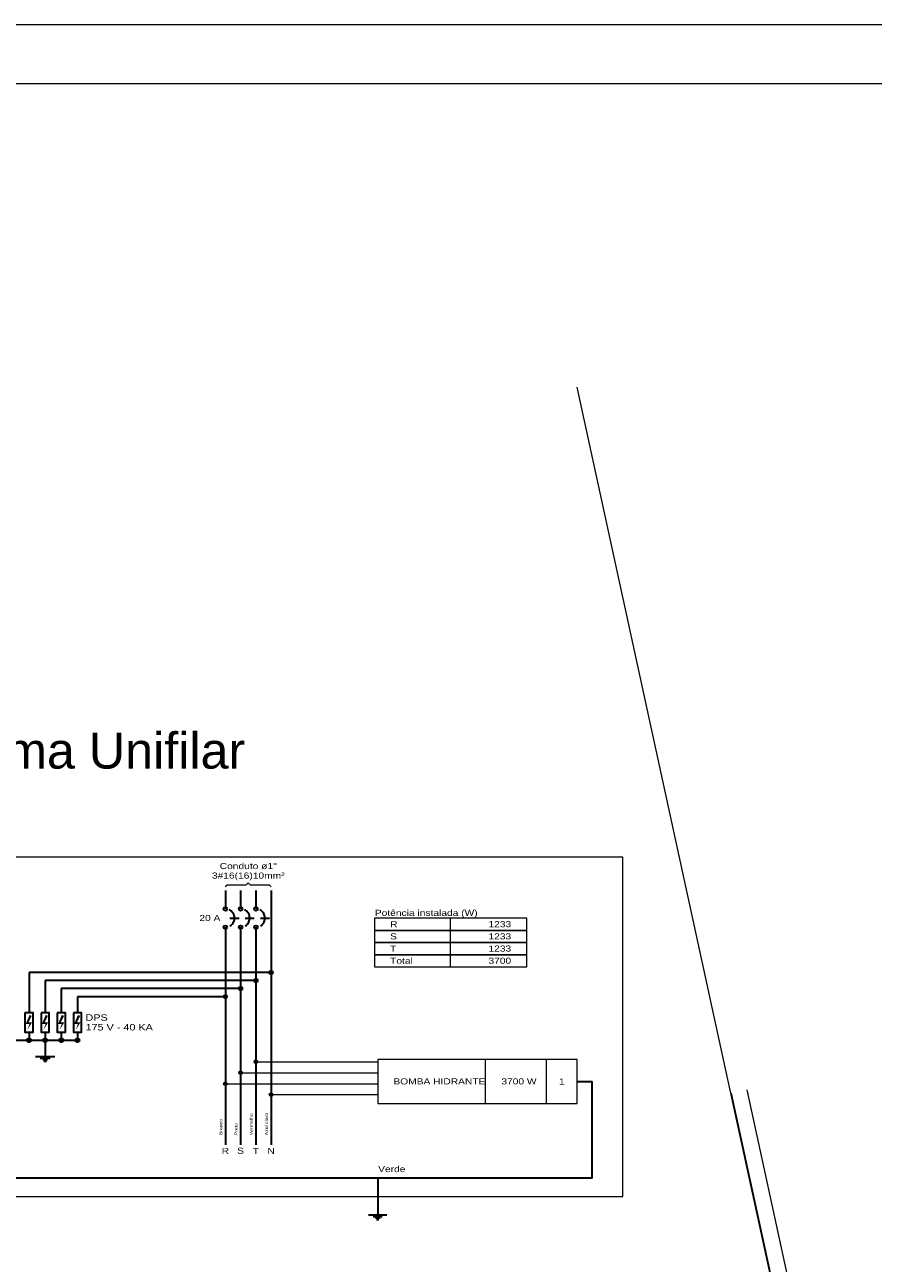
# Model space of a CAD drawing. Header units: millimetres. Extents: x 10050 to 25386, y -10594 to -3144.
# Tile 6 of 29: x 11331 to 13419, y -6192 to -3144. Entities that reach past the tile are written whole.
import ezdxf

# ---------------------------------------------------------------- set-up
doc = ezdxf.new("R2010")
doc.units = ezdxf.units.MM
for name, color, linetype in [('Anotação - Geral', 7, 'Continuous'), ('Linha & Trama.2D', 7, 'Continuous'), ('Linha _ Trama.2D', 7, 'Continuous')]:
    doc.layers.add(name, color=color, linetype=linetype)
for name, color, linetype, lineweight in [('DI-Barramento Fase 1', 6, 'Continuous', 30), ('DI-Barramento Fase 2', 6, 'Continuous', 30), ('DI-Barramento Fase 3', 6, 'Continuous', 30), ('DI-Barramento Neutro', 6, 'Continuous', 30), ('DI-Disjuntor', 1, 'Continuous', 30), ('DI-Fios', 3, 'Continuous', 30), ('DI-Linhas do diagrama', 9, 'Continuous', 20), ('DI-Pontilhado', 7, 'Continuous', 20), ('DI-Textos do diagrama', 7, 'Continuous', 20)]:
    doc.layers.add(name, color=color, linetype=linetype, lineweight=lineweight)
doc.styles.add('ARIAL', font='arial.ttf', dxfattribs={"width": 1.2})
doc.styles.add('GENERATED_STYLE_1', font='arial.ttf')

msp = doc.modelspace()

# ---------------------------------------------------------------- hatches: boundary and pattern name
at = {"layer": 'DI-Textos do diagrama', "linetype": 'Continuous'}
for points in [[(11342.59, -5580.58), (11348.15, -5582.97), (11340.21, -5598.7), (11348.94, -5598.7), (11337.03, -5617.75), (11342.59, -5602.51), (11333.46, -5602.51), (11342.59, -5580.58)], [(11382.3, -5580.58), (11387.86, -5582.97), (11379.92, -5598.7), (11388.66, -5598.7), (11376.74, -5617.75), (11382.3, -5602.51), (11373.17, -5602.51), (11382.3, -5580.58)], [(11422.02, -5580.58), (11427.57, -5582.97), (11419.63, -5598.7), (11428.37, -5598.7), (11416.45, -5617.75), (11422.02, -5602.51), (11412.88, -5602.51), (11422.02, -5580.58)], [(11461.73, -5580.58), (11467.29, -5582.97), (11459.34, -5598.7), (11468.08, -5598.7), (11456.16, -5617.75), (11461.73, -5602.51), (11452.59, -5602.51), (11461.73, -5580.58)]]:
    msp.add_hatch(color=256, dxfattribs=at).paths.add_polyline_path(points)

# ---------------------------------------------------------------- linework, layer by layer
at = {"layer": 'DI-Barramento Fase 1'}
for p, q in [((11824.56, -5274.61), (11824.56, -5319.61)), ((11824.56, -5364.61), (11824.56, -5900.01))]:
    msp.add_line(p, q, dxfattribs=at)
at = {"layer": 'DI-Barramento Fase 2'}
for p, q in [((11862.06, -5274.61), (11862.06, -5319.61)), ((11862.06, -5364.61), (11862.06, -5900.01))]:
    msp.add_line(p, q, dxfattribs=at)
at = {"layer": 'DI-Barramento Fase 3'}
for p, q in [((11899.56, -5274.61), (11899.56, -5319.61)), ((11899.56, -5364.61), (11899.56, -5900.01))]:
    msp.add_line(p, q, dxfattribs=at)
at = {"layer": 'DI-Barramento Neutro'}
msp.add_line((11937.06, -5274.61), (11937.06, -5900.01), dxfattribs=at)
at = {"layer": 'DI-Disjuntor'}
for p, q in [((11835.81, -5342.11), (11858.31, -5342.11)), ((11873.31, -5342.11), (11895.81, -5342.11)), ((11910.81, -5342.11), (11933.31, -5342.11))]:
    msp.add_line(p, q, dxfattribs=at)
for points in [[(11835.81, -5361.59), (11838.09, -5360.09), (11840.16, -5358.32), (11842.01, -5356.32), (11843.6, -5354.1), (11844.91, -5351.71), (11845.92, -5349.18), (11846.62, -5346.55), (11847, -5343.85), (11847.04, -5341.12), (11846.76, -5338.41), (11846.15, -5335.76), (11845.22, -5333.19), (11843.99, -5330.76), (11842.48, -5328.5), (11840.7, -5326.43), (11838.69, -5324.59), (11836.47, -5323.01), (11834.07, -5321.71)], [(11873.31, -5361.59), (11875.59, -5360.09), (11877.66, -5358.32), (11879.51, -5356.32), (11881.1, -5354.1), (11882.41, -5351.71), (11883.42, -5349.18), (11884.12, -5346.55), (11884.5, -5343.85), (11884.54, -5341.12), (11884.26, -5338.41), (11883.65, -5335.76), (11882.72, -5333.19), (11881.49, -5330.76), (11879.98, -5328.5), (11878.2, -5326.43), (11876.19, -5324.59), (11873.97, -5323.01), (11871.57, -5321.71)], [(11910.81, -5361.59), (11913.09, -5360.09), (11915.16, -5358.32), (11917.01, -5356.32), (11918.6, -5354.1), (11919.91, -5351.71), (11920.92, -5349.18), (11921.62, -5346.55), (11922, -5343.85), (11922.04, -5341.12), (11921.76, -5338.41), (11921.15, -5335.76), (11920.22, -5333.19), (11918.99, -5330.76), (11917.48, -5328.5), (11915.7, -5326.43), (11913.69, -5324.59), (11911.47, -5323.01), (11909.07, -5321.71)]]:
    msp.add_lwpolyline(points, dxfattribs=at)
at = {"layer": 'DI-Disjuntor', "linetype": 'Continuous'}
for points in [[(11331.47, -5575.34), (11331.47, -5623), (11351.33, -5623), (11351.33, -5575.34), (11331.47, -5575.34)], [(11371.18, -5575.34), (11371.18, -5623), (11391.04, -5623), (11391.04, -5575.34), (11371.18, -5575.34)], [(11410.89, -5575.34), (11410.89, -5623), (11430.75, -5623), (11430.75, -5575.34), (11410.89, -5575.34)], [(11450.61, -5575.34), (11450.61, -5623), (11470.46, -5623), (11470.46, -5575.34), (11450.61, -5575.34)]]:
    msp.add_lwpolyline(points, close=True, dxfattribs=at)
at = {"layer": 'DI-Disjuntor'}
for centre in [(11824.56, -5319.61), (11862.06, -5319.61), (11899.56, -5319.61), (11824.56, -5364.61), (11862.06, -5364.61), (11899.56, -5364.61)]:
    msp.add_circle(centre, 4.5, dxfattribs=at)
at = {"layer": 'DI-Fios', "linetype": 'Continuous'}
for p, q in [((11937.06, -5476.06), (11341.4, -5476.06)), ((11341.4, -5476.06), (11341.4, -5575.34)), ((11899.56, -5495.92), (11381.11, -5495.92)), ((11381.11, -5495.92), (11381.11, -5575.34)), ((11862.06, -5515.78), (11420.82, -5515.78)), ((11420.82, -5515.78), (11420.82, -5575.34)), ((11824.56, -5535.63), (11460.54, -5535.63)), ((11460.54, -5535.63), (11460.54, -5575.34)), ((11341.4, -5623), (11341.4, -5642.86)), ((11381.11, -5623), (11381.11, -5642.86)), ((11420.82, -5623), (11420.82, -5642.86)), ((11460.54, -5623), (11460.54, -5642.86)), ((10990.34, -5642.86), (11460.54, -5642.86)), ((11381.11, -5642.86), (11381.11, -5682.57)), ((11357.28, -5682.57), (11404.94, -5682.57)), ((11369.19, -5686.54), (11393.02, -5686.54)), ((11375.16, -5690.51), (11387.07, -5690.51)), ((11378.13, -5694.48), (11384.09, -5694.48))]:
    msp.add_line(p, q, dxfattribs=at)
at = {"layer": 'DI-Fios'}
for p, q in [((12690.07, -5744.3), (12727.57, -5744.3)), ((12727.57, -5982.62), (12727.57, -5744.3)), ((12727.57, -5982.62), (10990.34, -5982.62)), ((12199.56, -5982.62), (12199.56, -6072.62)), ((12177.06, -6072.62), (12222.06, -6072.62)), ((12188.31, -6076.37), (12210.81, -6076.37)), ((12193.94, -6080.12), (12205.19, -6080.12)), ((12196.75, -6083.87), (12202.38, -6083.87))]:
    msp.add_line(p, q, dxfattribs=at)
at = {"layer": 'DI-Fios', "linetype": 'Continuous'}
for points, const_width in [([(11939.31, -5476.06, 1), (11934.81, -5476.06, 1)], 4.5), ([(11864.31, -5515.78, 1), (11859.81, -5515.78, 1)], 4.5), ([(11901.81, -5495.92, 1), (11897.31, -5495.92, 1)], 4.5), ([(11826.81, -5535.63, 1), (11822.31, -5535.63, 1)], 4.5), ([(11343.78, -5642.86, 1), (11339.02, -5642.86, 1)], 4.77), ([(11383.49, -5642.86, 1), (11378.73, -5642.86, 1)], 4.77), ([(11423.21, -5642.86, 1), (11418.44, -5642.86, 1)], 4.77), ([(11462.92, -5642.86, 1), (11458.15, -5642.86, 1)], 4.77)]:
    msp.add_lwpolyline(points, format="xyb", close=True, dxfattribs=dict(at, const_width=const_width))
for centre, radius in [((11937.06, -5476.06), 4.5), ((11937.06, -5476.06), 4.5), ((11862.06, -5515.78), 4.5), ((11862.06, -5515.78), 4.5), ((11899.56, -5495.92), 4.5), ((11899.56, -5495.92), 4.5), ((11824.56, -5535.63), 4.5), ((11824.56, -5535.63), 4.5), ((11341.4, -5642.86), 4.77), ((11381.11, -5642.86), 4.77), ((11420.82, -5642.86), 4.77), ((11460.54, -5642.86), 4.77)]:
    msp.add_circle(centre, radius, dxfattribs=at)
at = {"layer": 'DI-Linhas do diagrama'}
for p, q in [((11824.56, -5265.23), (11829.25, -5260.54)), ((11829.25, -5260.54), (11876.13, -5260.54)), ((11876.13, -5260.54), (11880.81, -5255.86)), ((11880.81, -5255.86), (11885.5, -5260.54)), ((11885.5, -5260.54), (11932.38, -5260.54)), ((11932.38, -5260.54), (11937.06, -5265.23)), ((12566.43, -5342.4), (12191.43, -5342.4)), ((12191.43, -5342.4), (12191.43, -5372.4)), ((12378.93, -5372.4), (12378.93, -5342.4)), ((12566.43, -5372.4), (12566.43, -5342.4)), ((12191.43, -5372.4), (12566.43, -5372.4)), ((12566.43, -5372.4), (12191.43, -5372.4)), ((12191.43, -5372.4), (12191.43, -5402.4)), ((12378.93, -5402.4), (12378.93, -5372.4)), ((12566.43, -5402.4), (12566.43, -5372.4)), ((12191.43, -5402.4), (12566.43, -5402.4)), ((12566.43, -5402.4), (12191.43, -5402.4)), ((12191.43, -5402.4), (12191.43, -5432.4)), ((12378.93, -5432.4), (12378.93, -5402.4)), ((12566.43, -5432.4), (12566.43, -5402.4)), ((12191.43, -5432.4), (12566.43, -5432.4)), ((12566.43, -5432.4), (12191.43, -5432.4)), ((12191.43, -5432.4), (12191.43, -5462.4)), ((12378.93, -5462.4), (12378.93, -5432.4)), ((12566.43, -5462.4), (12566.43, -5432.4)), ((12191.43, -5462.4), (12566.43, -5462.4)), ((11899.56, -5695.7), (12199.56, -5695.7)), ((12690.07, -5690.31), (12199.56, -5690.31)), ((12199.56, -5690.31), (12199.56, -5798.3)), ((12465.07, -5798.3), (12465.07, -5690.31)), ((12615.07, -5798.3), (12615.07, -5690.31)), ((12690.07, -5798.3), (12690.07, -5690.31)), ((11862.06, -5722.7), (12199.56, -5722.7)), ((11824.56, -5749.7), (12199.56, -5749.7)), ((11937.06, -5776.7), (12199.56, -5776.7)), ((12199.56, -5798.3), (12690.07, -5798.3))]:
    msp.add_line(p, q, dxfattribs=at)
at = {"layer": 'DI-Linhas do diagrama', "const_width": 4.5}
for points in [[(11901.81, -5695.7, 1), (11897.31, -5695.7, 1)], [(11864.31, -5722.7, 1), (11859.81, -5722.7, 1)], [(11826.81, -5749.7, 1), (11822.31, -5749.7, 1)], [(11939.31, -5776.7, 1), (11934.81, -5776.7, 1)]]:
    msp.add_lwpolyline(points, format="xyb", close=True, dxfattribs=at)
at = {"layer": 'DI-Linhas do diagrama'}
for centre in [(11899.56, -5695.7), (11899.56, -5695.7), (11862.06, -5722.7), (11862.06, -5722.7), (11824.56, -5749.7), (11824.56, -5749.7), (11937.06, -5776.7), (11937.06, -5776.7)]:
    msp.add_circle(centre, 4.5, dxfattribs=at)
at = {"layer": 'DI-Pontilhado'}
for p, q in [((12802.57, -5192.11), (10924.16, -5192.11)), ((12802.57, -6027.62), (12802.57, -5192.11)), ((10924.16, -6027.62), (12802.57, -6027.62))]:
    msp.add_line(p, q, dxfattribs=at)
at = {"layer": 'Linha & Trama.2D', "color": 7, "linetype": 'Continuous', "lineweight": 0}
for p, q in [((25386.47, -3143.83), (10050.29, -3143.83)), ((25386.47, -3143.83), (10050.29, -3143.83)), ((10454.29, -3288.32), (25225.47, -3288.32))]:
    msp.add_line(p, q, dxfattribs=at)
at = {"layer": 'Linha _ Trama.2D', "color": 97, "linetype": 'Continuous', "lineweight": 0}
msp.add_line((12689.79, -4035.3), (13331.79, -6985.3), dxfattribs=at)
for points in [[(13069.52, -5773.44), (13332.94, -6983.88)], [(13372.26, -6976.46), (13108.6, -5764.93)]]:
    msp.add_lwpolyline(points, dxfattribs=at)

# ---------------------------------------------------------------- texts
at = {"layer": 'Anotação - Geral', "color": 7, "linetype": 'Continuous', "lineweight": 0, "style": 'GENERATED_STYLE_1'}
msp.add_text('Diagrama Unifilar', height=88.55, dxfattribs=at).set_placement((10918.01, -4974.36))
at = {"layer": 'DI-Barramento Fase 1', "insert": (11817.06, -5876.62), "char_height": 7.5, "width": 69.7061, "attachment_point": 7, "rotation": 90.00021, "line_spacing_factor": 0.6, "style": 'ARIAL'}
msp.add_mtext('Branco', dxfattribs=at)
at = {"layer": 'DI-Barramento Fase 1', "insert": (11824.56, -5922.62), "char_height": 15, "width": 30.3311, "attachment_point": 8, "line_spacing_factor": 0.6, "style": 'ARIAL'}
msp.add_mtext('R', dxfattribs=at)
at = {"layer": 'DI-Barramento Fase 2', "insert": (11854.56, -5876.62), "char_height": 7.5, "width": 52.583, "attachment_point": 7, "rotation": 90.00021, "line_spacing_factor": 0.6, "style": 'ARIAL'}
msp.add_mtext('Preto', dxfattribs=at)
at = {"layer": 'DI-Barramento Fase 2', "insert": (11862.06, -5922.62), "char_height": 15, "width": 28.0137, "attachment_point": 8, "line_spacing_factor": 0.6, "style": 'ARIAL'}
msp.add_mtext('S', dxfattribs=at)
at = {"layer": 'DI-Barramento Fase 3', "insert": (11892.06, -5876.62), "char_height": 7.5, "width": 94.1553, "attachment_point": 7, "rotation": 90.00021, "line_spacing_factor": 0.6, "style": 'ARIAL'}
msp.add_mtext('Vermelho', dxfattribs=at)
at = {"layer": 'DI-Barramento Fase 3', "insert": (11899.56, -5922.62), "char_height": 15, "width": 25.6553, "attachment_point": 8, "line_spacing_factor": 0.6, "style": 'ARIAL'}
msp.add_mtext('T', dxfattribs=at)
at = {"layer": 'DI-Barramento Neutro', "insert": (11929.56, -5876.62), "char_height": 7.5, "width": 96.5938, "attachment_point": 7, "rotation": 90.00021, "line_spacing_factor": 0.6, "style": 'ARIAL'}
msp.add_mtext('Azul claro', dxfattribs=at)
at = {"layer": 'DI-Barramento Neutro', "insert": (11937.06, -5922.62), "char_height": 15, "width": 30.3311, "attachment_point": 8, "line_spacing_factor": 0.6, "style": 'ARIAL'}
msp.add_mtext('N', dxfattribs=at)
at = {"layer": 'DI-Fios', "insert": (12200.56, -5967.62), "char_height": 15, "width": 112.0752, "attachment_point": 7, "line_spacing_factor": 0.6, "style": 'ARIAL'}
msp.add_mtext('Verde', dxfattribs=at)
at = {"layer": 'DI-Textos do diagrama', "style": 'ARIAL'}
for s, insert, char_height, width, attachment_point, line_spacing_factor in [('Conduto ø1"', (11880.81, -5222.11), 15, 269.4111, 8, 0.6), ('3#16(16)10mm²', (11880.81, -5249.56), 15, 228.7236, 8, 0.6), ('20 A', (11812.31, -5349.61), 15, 86.3994, 9, 0.6), ('Potência instalada (W)', (12192.43, -5341.35), 15, 422.5225, 7, 0.6), ('R', (12229.93, -5364.9), 15, 30.3311, 7, 0.6), ('  1233', (12527.93, -5364.9), 15, 116.7715, 9, 0.6), ('S', (12229.93, -5394.9), 15, 28.0137, 7, 0.6), ('  1233', (12527.93, -5394.9), 15, 116.7715, 9, 0.6), ('T', (12229.93, -5424.9), 15, 25.6553, 7, 0.6), ('  1233', (12527.93, -5424.9), 15, 116.7715, 9, 0.6), ('Total', (12229.93, -5454.9), 15, 93.3721, 7, 0.6), ('  3700', (12527.93, -5454.9), 15, 116.7715, 9, 0.6), ('DPS', (11480.39, -5595.19), 15.885, 57.186, 7, 0.798), ('175 V - 40 KA', (11480.39, -5619.04), 15.885, 247.806, 7, 0.798), ('BOMBA HIDRANTE', (12238.06, -5751.8), 15, 378.041, 7, 0.6), ('  3700 W', (12540.07, -5751.8), 15, 168.082, 8, 0.6), ('1', (12652.57, -5751.8), 15, 23.3584, 8, 0.6)]:
    msp.add_mtext(s, dxfattribs=dict(at, insert=insert, char_height=char_height, width=width, attachment_point=attachment_point, line_spacing_factor=line_spacing_factor))

doc.saveas('drawing.dxf')
